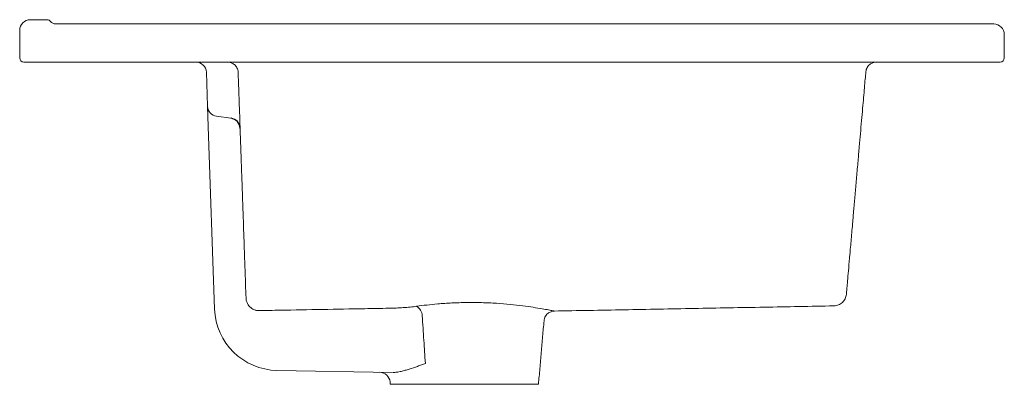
# Model space of a CAD drawing. Header units: millimetres. Extents: x 4587.684 to 4588.149, y 1671.414 to 1671.586.
import ezdxf

# ---------------------------------------------------------------- set-up
doc = ezdxf.new("R2010")
doc.units = ezdxf.units.MM
doc.linetypes.add('SLD-Solid', pattern=[0])
doc.layers.add('SANINDUSA', color=3, linetype='Continuous')

msp = doc.modelspace()

# ---------------------------------------------------------------- linework, layer by layer
at = {"layer": 'SANINDUSA', "linetype": 'SLD-Solid', "lineweight": 15}
for p, q in [((4587.689463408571, 1671.586302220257), (4587.697463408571, 1671.586302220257)), ((4587.701463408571, 1671.584302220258), (4588.144463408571, 1671.584302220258)), ((4587.684463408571, 1671.568302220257), (4587.684463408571, 1671.581302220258)), ((4588.149463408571, 1671.579302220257), (4588.149463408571, 1671.568302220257)), ((4587.687463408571, 1671.566302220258), (4587.686463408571, 1671.566302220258)), ((4588.146463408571, 1671.566302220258), (4587.687463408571, 1671.566302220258)), ((4588.147463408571, 1671.566302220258), (4588.146463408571, 1671.566302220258)), ((4587.77318033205, 1671.545510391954), (4587.772622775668, 1671.561476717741)), ((4587.77351634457, 1671.535888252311), (4587.77318033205, 1671.545510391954)), ((4587.784255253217, 1671.539781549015), (4587.77748142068, 1671.540733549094)), ((4587.776522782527, 1671.44979513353), (4587.77351634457, 1671.535888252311)), ((4587.860493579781, 1671.419895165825), (4587.805980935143, 1671.420846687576)), ((4587.859463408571, 1671.414302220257), (4587.929463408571, 1671.414302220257))]:
    msp.add_line(p, q, dxfattribs=at)
for centre, radius, start, end in [((4587.689463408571, 1671.581302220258), 0.005, 90, 180), ((4587.697463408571, 1671.584302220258), 0.00200000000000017, 36.86989765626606, 90), ((4587.701463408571, 1671.587302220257), 0.003000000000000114, 216.8698976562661, 270), ((4588.144463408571, 1671.579302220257), 0.005, 0, 90), ((4587.686463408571, 1671.568302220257), 0.00200000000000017, 180, 270), ((4588.147463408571, 1671.568302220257), 0.00200000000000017, 270, 0), ((4587.767625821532, 1671.561302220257), 0.005000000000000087, 2.000000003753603, 90), ((4587.778177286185, 1671.545684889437), 0.005000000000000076, 182.0000000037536, 261.9999999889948), ((4587.806504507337, 1671.450842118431), 0.03000000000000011, 182.0000000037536, 268.9999999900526), ((4587.869267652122, 1671.446463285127), 0.005308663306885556, 1.713836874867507, 60.67775044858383), ((4587.85438316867, 1671.415001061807), 0.005000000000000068, 4.906909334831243, 88.99999999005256)]:
    msp.add_arc(centre, radius, start, end, dxfattribs=at)
at = {"layer": 'SANINDUSA'}
msp.add_arc((4587.783805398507, 1671.535055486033), 0.00475121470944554, 359.3876243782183, 84.20043829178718, dxfattribs=at)
at = {"layer": 'SANINDUSA', "linetype": 'SLD-Solid', "lineweight": 15}
for points, knots in [([(4587.787631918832, 1671.561476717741), (4587.787617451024, 1671.561891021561), (4587.787553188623, 1671.562276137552), (4587.787355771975, 1671.562990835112), (4587.787222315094, 1671.563320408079), (4587.786746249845, 1671.564228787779), (4587.786328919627, 1671.56472728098), (4587.785391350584, 1671.565518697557), (4587.784869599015, 1671.565812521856), (4587.784050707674, 1671.566106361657), (4587.783771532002, 1671.566179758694), (4587.78320666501, 1671.566277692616), (4587.782920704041, 1671.566302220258), (4587.782634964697, 1671.566302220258)], [0, 0, 0, 0, 0.1250000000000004, 0.1250000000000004, 0.2500000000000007, 0.2500000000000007, 0.5000000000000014, 0.5000000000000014, 0.7500000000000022, 0.7500000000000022, 0.8750000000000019, 0.8750000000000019, 1, 1, 1, 1]), ([(4588.084064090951, 1671.561737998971), (4588.08409833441, 1671.562129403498), (4588.084176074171, 1671.562493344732), (4588.084393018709, 1671.563168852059), (4588.084532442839, 1671.563480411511), (4588.085019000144, 1671.564339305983), (4588.085433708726, 1671.564811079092), (4588.086357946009, 1671.565560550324), (4588.086868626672, 1671.565838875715), (4588.087667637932, 1671.566117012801), (4588.087939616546, 1671.566186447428), (4588.088489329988, 1671.56627905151), (4588.088767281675, 1671.566302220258), (4588.089045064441, 1671.566302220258)], [0, 0, 0, 0, 0.1249999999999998, 0.1249999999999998, 0.2499999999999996, 0.2499999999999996, 0.4999999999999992, 0.4999999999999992, 0.7499999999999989, 0.7499999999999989, 0.8749999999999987, 0.8749999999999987, 1, 1, 1, 1]), ([(4587.791342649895, 1671.455215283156), (4587.791285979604, 1671.456838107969), (4587.791208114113, 1671.459067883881), (4587.791060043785, 1671.46330806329), (4587.791005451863, 1671.464871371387), (4587.790930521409, 1671.467017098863), (4587.790915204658, 1671.467455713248), (4587.790884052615, 1671.468347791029), (4587.790868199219, 1671.468801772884), (4587.790819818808, 1671.470187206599), (4587.790786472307, 1671.47114212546), (4587.790614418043, 1671.476069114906), (4587.790459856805, 1671.480495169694), (4587.790118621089, 1671.490266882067), (4587.789931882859, 1671.495614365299), (4587.789627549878, 1671.504329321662), (4587.789522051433, 1671.507350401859), (4587.789384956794, 1671.511276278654), (4587.789343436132, 1671.51246527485), (4587.789301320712, 1671.513671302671), (4587.789273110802, 1671.514479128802), (4587.789258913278, 1671.514885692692), (4587.789188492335, 1671.516902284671), (4587.789133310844, 1671.518482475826), (4587.788971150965, 1671.523126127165), (4587.788867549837, 1671.526092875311), (4587.7887187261, 1671.530354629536), (4587.788670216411, 1671.531743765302), (4587.788575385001, 1671.534459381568), (4587.788529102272, 1671.535784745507), (4587.788303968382, 1671.542231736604), (4587.788143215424, 1671.546835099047), (4587.787859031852, 1671.55497305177), (4587.787735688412, 1671.558505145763), (4587.787631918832, 1671.561476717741)], [0, 0, 0, 0, 0.1250000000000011, 0.1250000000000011, 0.1875000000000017, 0.1875000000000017, 0.2031250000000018, 0.2031250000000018, 0.2187500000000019, 0.2187500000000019, 0.2500000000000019, 0.2500000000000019, 0.3750000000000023, 0.3750000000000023, 0.5000000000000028, 0.5000000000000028, 0.5625000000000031, 0.5625000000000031, 0.5781250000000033, 0.5859375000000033, 0.5859375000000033, 0.5937500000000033, 0.5937500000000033, 0.6250000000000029, 0.6250000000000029, 0.6875000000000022, 0.6875000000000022, 0.7187500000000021, 0.7187500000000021, 0.7500000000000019, 0.7500000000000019, 0.875000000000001, 0.875000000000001, 1, 1, 1, 1]), ([(4588.084064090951, 1671.561737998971), (4588.083963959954, 1671.56059349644), (4588.083763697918, 1671.558304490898), (4588.08340515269, 1671.554206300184), (4588.083004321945, 1671.549624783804), (4588.082553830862, 1671.544475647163), (4588.082056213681, 1671.53878785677), (4588.081524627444, 1671.532711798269), (4588.080970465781, 1671.526377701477), (4588.080360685, 1671.51940787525), (4588.07970619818, 1671.511927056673), (4588.079054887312, 1671.504482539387), (4588.078446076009, 1671.497523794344), (4588.077797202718, 1671.490107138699), (4588.077138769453, 1671.482581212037), (4588.076496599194, 1671.475241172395), (4588.07595124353, 1671.469007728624), (4588.075513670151, 1671.464006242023), (4588.075187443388, 1671.460277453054), (4588.074977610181, 1671.457879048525), (4588.074878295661, 1671.456743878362), (4588.074891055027, 1671.456889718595), (4588.074894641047, 1671.456930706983)], [0, 0, 0, 0, 0.04044390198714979, 0.0808878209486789, 0.1219050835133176, 0.1629223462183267, 0.205082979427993, 0.2474028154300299, 0.2865570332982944, 0.325837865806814, 0.371560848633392, 0.4172626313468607, 0.4634751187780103, 0.5096873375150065, 0.5751278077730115, 0.6405681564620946, 0.7078881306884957, 0.7752083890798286, 0.8407188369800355, 0.9062292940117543, 0.9736457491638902, 0.9999999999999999, 0.9999999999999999, 0.9999999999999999, 0.9999999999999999]), ([(4588.069014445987, 1671.451293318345), (4588.069746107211, 1671.451385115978), (4588.071209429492, 1671.451568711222), (4588.07308041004, 1671.45281771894), (4588.074454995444, 1671.454598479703), (4588.074738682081, 1671.456045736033), (4588.074880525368, 1671.456769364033)], [0, 0, 0, 0, 0.250000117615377, 0.5000001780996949, 0.7500001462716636, 1, 1, 1, 1]), ([(4587.791342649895, 1671.455215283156), (4587.79135654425, 1671.454817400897), (4587.7914047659, 1671.454424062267), (4587.791570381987, 1671.453646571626), (4587.79168794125, 1671.453264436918), (4587.791987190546, 1671.452532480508), (4587.792169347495, 1671.452179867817), (4587.792604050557, 1671.451503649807), (4587.79285052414, 1671.451189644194), (4587.793263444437, 1671.45075643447), (4587.793408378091, 1671.450618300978), (4587.793713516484, 1671.450355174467), (4587.793874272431, 1671.450229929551), (4587.79436950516, 1671.449882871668), (4587.794719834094, 1671.449686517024), (4587.795276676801, 1671.4494464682), (4587.795468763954, 1671.449375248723), (4587.795857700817, 1671.449254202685), (4587.79605395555, 1671.449204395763), (4587.79664797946, 1671.449086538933), (4587.797050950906, 1671.44904970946), (4587.797461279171, 1671.449057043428)], [0, 0, 0, 0, 0.124999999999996, 0.124999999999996, 0.2499999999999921, 0.2499999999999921, 0.3749999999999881, 0.3749999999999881, 0.4999999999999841, 0.4999999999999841, 0.5624999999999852, 0.5624999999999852, 0.6249999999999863, 0.6249999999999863, 0.7499999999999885, 0.7499999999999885, 0.8124999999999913, 0.8124999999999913, 0.8749999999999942, 0.8749999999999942, 1, 1, 1, 1]), ([(4587.871867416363, 1671.451091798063), (4587.873452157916, 1671.451300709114), (4587.876648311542, 1671.451722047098), (4587.882256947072, 1671.452276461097), (4587.88860994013, 1671.452709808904), (4587.895617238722, 1671.452922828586), (4587.902727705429, 1671.452867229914), (4587.909636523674, 1671.45255101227), (4587.916198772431, 1671.452015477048), (4587.922069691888, 1671.451343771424), (4587.927181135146, 1671.450614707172), (4587.93128024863, 1671.449934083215), (4587.934404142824, 1671.449358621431), (4587.936280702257, 1671.448989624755), (4587.937100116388, 1671.448822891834), (4587.936914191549, 1671.448860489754), (4587.936885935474, 1671.448866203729)], [0, 0, 0, 0, 0.06090624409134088, 0.1228375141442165, 0.1989085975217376, 0.2770720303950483, 0.3552933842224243, 0.4358145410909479, 0.514933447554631, 0.596381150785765, 0.6741922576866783, 0.7542357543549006, 0.8307116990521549, 0.9094325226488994, 0.986235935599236, 1, 1, 1, 1]), ([(4587.797461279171, 1671.449057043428), (4587.800794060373, 1671.449117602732), (4587.804126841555, 1671.44917816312), (4587.807459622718, 1671.44923872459), (4587.820790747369, 1671.44948097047), (4587.834121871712, 1671.449723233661), (4587.847452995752, 1671.449965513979), (4587.851227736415, 1671.450034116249), (4587.855002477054, 1671.450102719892), (4587.858777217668, 1671.450171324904)], [0, 0, 0, 0, 0.01000000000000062, 0.01000000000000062, 0.01000000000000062, 0.05000000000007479, 0.05000000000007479, 0.05000000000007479, 0.06132609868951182, 0.06132609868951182, 0.06132609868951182, 0.06132609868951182]), ([(4587.858777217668, 1671.450171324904), (4587.859935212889, 1671.450192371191), (4587.861081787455, 1671.450226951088), (4587.86335257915, 1671.450323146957), (4587.864476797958, 1671.450384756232), (4587.86670199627, 1671.450537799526), (4587.867781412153, 1671.450627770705), (4587.869874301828, 1671.450836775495), (4587.870887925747, 1671.450955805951), (4587.871867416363, 1671.451091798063)], [0, 0, 0, 0, 0.25, 0.25, 0.5, 0.5, 0.75, 0.75, 1, 1, 1, 1]), ([(4587.932120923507, 1671.444293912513), (4587.932126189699, 1671.444447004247), (4587.932146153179, 1671.44502735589), (4587.932485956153, 1671.445946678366), (4587.933079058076, 1671.446932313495), (4587.933803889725, 1671.447679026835), (4587.934575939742, 1671.448214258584), (4587.935348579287, 1671.448568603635), (4587.936077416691, 1671.448762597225), (4587.936585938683, 1671.44884117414), (4587.936845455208, 1671.44884068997), (4587.936886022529, 1671.448840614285)], [0, 0, 0, 0, 0.06357241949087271, 0.2409951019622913, 0.3984197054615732, 0.5405551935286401, 0.6699785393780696, 0.7872925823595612, 0.8920789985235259, 0.9831299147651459, 1, 1, 1, 1]), ([(4587.874573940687, 1671.446622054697), (4587.874828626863, 1671.442756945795), (4587.875083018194, 1671.438891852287), (4587.875337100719, 1671.435026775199), (4587.875575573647, 1671.43139914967), (4587.875813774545, 1671.42777153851), (4587.876051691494, 1671.424143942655)], [0.003961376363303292, 0.003961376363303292, 0.003961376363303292, 0.003961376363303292, 0.01560415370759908, 0.01560415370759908, 0.01560415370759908, 0.02653165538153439, 0.02653165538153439, 0.02653165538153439, 0.02653165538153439]), ([(4587.860767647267, 1671.419890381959), (4587.861375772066, 1671.419879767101), (4587.861998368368, 1671.419933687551), (4587.863263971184, 1671.420114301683), (4587.863908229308, 1671.420242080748), (4587.865199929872, 1671.420539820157), (4587.865847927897, 1671.42071000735), (4587.867144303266, 1671.421075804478), (4587.867792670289, 1671.421271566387), (4587.86973327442, 1671.421882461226), (4587.87102056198, 1671.422320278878), (4587.872926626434, 1671.422993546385), (4587.873558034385, 1671.423221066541), (4587.874811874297, 1671.423680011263), (4587.875435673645, 1671.423911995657), (4587.876051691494, 1671.424143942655)], [0, 0, 0, 0, 0.1250000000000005, 0.1250000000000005, 0.2500000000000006, 0.2500000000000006, 0.3750000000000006, 0.3750000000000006, 0.5000000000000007, 0.5000000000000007, 0.75, 0.75, 0.875, 0.875, 1, 1, 1, 1])]:
    msp.add_open_spline(points, degree=3, knots=knots, dxfattribs=at)
for points in [[(4587.936886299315, 1671.448846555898), (4588.069030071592, 1671.451293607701)], [(4587.929463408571, 1671.414302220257), (4587.9320873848, 1671.444294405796)], [(4587.859364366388, 1671.415434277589), (4587.859463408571, 1671.414302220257)]]:
    msp.add_open_spline(points, degree=1, dxfattribs=at)

doc.saveas('drawing.dxf')
